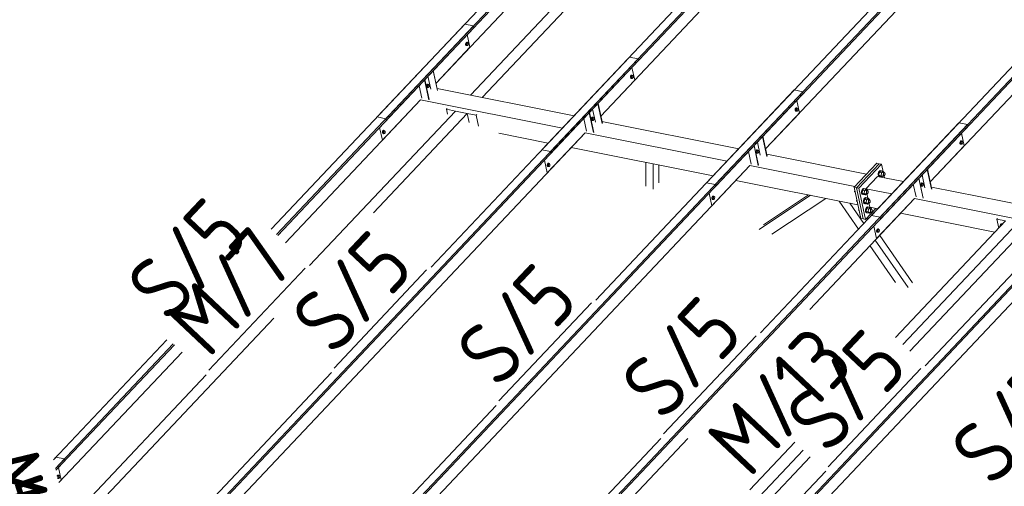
# Model space of a CAD drawing. Header units: millimetres. Extents: x -681 to 506, y -45 to 794.
# Tile 183 of 256: x -375 to -297, y 638 to 675. Entities that reach past the tile are written whole.
import ezdxf

# ---------------------------------------------------------------- set-up
doc = ezdxf.new("R2010")
doc.units = ezdxf.units.MM
doc.header["$LTSCALE"] = 0.6
doc.linetypes.add('XKITLINE00', pattern=[0])
for name, color, linetype, lineweight in [('Bolt', 7, 'Continuous', 0), ('Part', 2, 'Continuous', 0), ('PartMark', 3, 'Continuous', 0)]:
    doc.layers.add(name, color=color, linetype=linetype, lineweight=lineweight)
doc.styles.add('ISOCPEUR', font='ISOCPEUR.TTF')

msp = doc.modelspace()

# ---------------------------------------------------------------- linework, layer by layer
at = {"layer": 'Bolt', "color": 3, "linetype": 'XKITLINE00', "lineweight": 0}
for p, q in [((-339.807, 672.903), (-339.823, 672.836)), ((-339.823, 672.836), (-339.821, 672.772)), ((-339.821, 672.772), (-339.799, 672.727)), ((-339.775, 672.954), (-339.807, 672.903)), ((-339.8, 672.831), (-339.783, 672.898)), ((-339.797, 672.767), (-339.8, 672.831)), ((-339.799, 672.727), (-339.765, 672.714)), ((-339.776, 672.722), (-339.797, 672.767)), ((-339.776, 672.89), (-339.788, 672.777)), ((-339.788, 672.777), (-339.74, 672.727)), ((-339.788, 672.777), (-339.718, 672.763)), ((-339.783, 672.898), (-339.752, 672.949)), ((-339.716, 672.954), (-339.776, 672.89)), ((-339.776, 672.89), (-339.706, 672.876)), ((-339.742, 672.709), (-339.776, 672.722)), ((-339.737, 672.976), (-339.775, 672.954)), ((-339.765, 672.714), (-339.742, 672.709)), ((-339.752, 672.949), (-339.714, 672.971)), ((-339.719, 672.722), (-339.742, 672.709)), ((-339.74, 672.727), (-339.671, 672.713)), ((-339.737, 672.976), (-339.714, 672.971)), ((-339.718, 672.763), (-339.706, 672.876)), ((-339.671, 672.713), (-339.718, 672.763)), ((-339.716, 672.954), (-339.646, 672.94)), ((-339.714, 672.971), (-339.68, 672.958)), ((-339.706, 672.876), (-339.646, 672.94)), ((-339.68, 672.958), (-339.674, 672.945)), ((-339.611, 672.776), (-339.671, 672.713)), ((-339.646, 672.94), (-339.599, 672.89)), ((-339.599, 672.89), (-339.611, 672.776)), ((-326.798, 670.306), (-326.815, 670.24)), ((-326.815, 670.24), (-326.813, 670.175)), ((-326.767, 670.358), (-326.798, 670.306)), ((-326.792, 670.235), (-326.775, 670.302)), ((-326.789, 670.171), (-326.792, 670.235)), ((-326.768, 670.294), (-326.78, 670.18)), ((-326.775, 670.302), (-326.744, 670.353)), ((-326.708, 670.357), (-326.768, 670.294)), ((-326.768, 670.294), (-326.698, 670.28)), ((-326.729, 670.38), (-326.767, 670.358)), ((-326.744, 670.353), (-326.706, 670.375)), ((-326.729, 670.38), (-326.706, 670.375)), ((-326.71, 670.167), (-326.698, 670.28)), ((-326.708, 670.357), (-326.638, 670.344)), ((-326.706, 670.375), (-326.672, 670.362)), ((-326.698, 670.28), (-326.638, 670.344)), ((-326.672, 670.362), (-326.666, 670.349)), ((-326.638, 670.344), (-326.591, 670.293)), ((-326.591, 670.293), (-326.603, 670.18)), ((-342.906, 669.585), (-342.922, 669.518)), ((-342.922, 669.518), (-342.92, 669.454)), ((-342.92, 669.454), (-342.899, 669.409)), ((-342.874, 669.636), (-342.906, 669.585)), ((-342.899, 669.513), (-342.882, 669.58)), ((-342.897, 669.449), (-342.899, 669.513)), ((-342.899, 669.409), (-342.865, 669.396)), ((-342.875, 669.404), (-342.897, 669.449)), ((-342.875, 669.572), (-342.887, 669.459)), ((-342.887, 669.459), (-342.84, 669.409)), ((-342.887, 669.459), (-342.818, 669.445)), ((-342.882, 669.58), (-342.851, 669.631)), ((-342.815, 669.636), (-342.875, 669.572)), ((-342.875, 669.572), (-342.805, 669.558)), ((-342.837, 669.658), (-342.874, 669.636)), ((-342.851, 669.631), (-342.813, 669.653)), ((-342.84, 669.409), (-342.77, 669.395)), ((-342.837, 669.658), (-342.813, 669.653)), ((-342.818, 669.445), (-342.805, 669.558)), ((-342.77, 669.395), (-342.818, 669.445)), ((-342.815, 669.636), (-342.745, 669.622)), ((-342.813, 669.653), (-342.779, 669.64)), ((-342.805, 669.558), (-342.745, 669.622)), ((-342.779, 669.64), (-342.773, 669.627)), ((-342.71, 669.458), (-342.77, 669.395)), ((-342.745, 669.622), (-342.698, 669.572)), ((-342.698, 669.572), (-342.71, 669.458)), ((-326.813, 670.175), (-326.791, 670.131)), ((-326.791, 670.131), (-326.757, 670.117)), ((-326.768, 670.126), (-326.789, 670.171)), ((-326.78, 670.18), (-326.732, 670.13)), ((-326.78, 670.18), (-326.71, 670.167)), ((-326.734, 670.113), (-326.768, 670.126)), ((-326.757, 670.117), (-326.734, 670.113)), ((-326.711, 670.126), (-326.734, 670.113)), ((-326.732, 670.13), (-326.663, 670.116)), ((-326.663, 670.116), (-326.71, 670.167)), ((-326.603, 670.18), (-326.663, 670.116)), ((-342.841, 669.391), (-342.875, 669.404)), ((-342.865, 669.396), (-342.841, 669.391)), ((-342.818, 669.404), (-342.841, 669.391)), ((-313.79, 667.71), (-313.807, 667.643)), ((-313.807, 667.643), (-313.804, 667.579)), ((-313.804, 667.579), (-313.783, 667.534)), ((-313.759, 667.761), (-313.79, 667.71)), ((-313.784, 667.639), (-313.767, 667.705)), ((-313.781, 667.574), (-313.784, 667.639)), ((-313.783, 667.534), (-313.749, 667.521)), ((-313.76, 667.53), (-313.781, 667.574)), ((-313.76, 667.698), (-313.772, 667.584)), ((-313.772, 667.584), (-313.724, 667.534)), ((-313.772, 667.584), (-313.702, 667.57)), ((-313.767, 667.705), (-313.736, 667.757)), ((-313.7, 667.761), (-313.76, 667.698)), ((-313.76, 667.698), (-313.69, 667.684)), ((-313.726, 667.516), (-313.76, 667.53)), ((-313.721, 667.783), (-313.759, 667.761)), ((-313.749, 667.521), (-313.726, 667.516)), ((-313.736, 667.757), (-313.698, 667.779)), ((-313.703, 667.53), (-313.726, 667.516)), ((-313.724, 667.534), (-313.655, 667.52)), ((-313.721, 667.783), (-313.698, 667.779)), ((-313.702, 667.57), (-313.69, 667.684)), ((-313.655, 667.52), (-313.702, 667.57)), ((-313.7, 667.761), (-313.63, 667.747)), ((-313.698, 667.779), (-313.664, 667.766)), ((-313.69, 667.684), (-313.63, 667.747)), ((-313.664, 667.766), (-313.658, 667.753)), ((-313.595, 667.583), (-313.655, 667.52)), ((-313.63, 667.747), (-313.582, 667.697)), ((-313.582, 667.697), (-313.595, 667.583)), ((-329.898, 666.988), (-329.914, 666.922)), ((-329.914, 666.922), (-329.912, 666.857)), ((-329.912, 666.857), (-329.891, 666.813)), ((-329.866, 667.04), (-329.898, 666.988)), ((-329.891, 666.917), (-329.874, 666.984)), ((-329.888, 666.853), (-329.891, 666.917)), ((-329.891, 666.813), (-329.857, 666.799)), ((-329.867, 666.808), (-329.888, 666.853)), ((-329.867, 666.976), (-329.879, 666.862)), ((-329.879, 666.862), (-329.831, 666.812)), ((-329.879, 666.862), (-329.81, 666.849)), ((-329.874, 666.984), (-329.843, 667.035)), ((-329.807, 667.04), (-329.867, 666.976)), ((-329.867, 666.976), (-329.797, 666.962)), ((-329.833, 666.795), (-329.867, 666.808)), ((-329.828, 667.062), (-329.866, 667.04)), ((-329.857, 666.799), (-329.833, 666.795)), ((-329.843, 667.035), (-329.805, 667.057)), ((-329.81, 666.808), (-329.833, 666.795)), ((-329.831, 666.812), (-329.762, 666.798)), ((-329.828, 667.062), (-329.805, 667.057)), ((-329.81, 666.849), (-329.797, 666.962)), ((-329.762, 666.798), (-329.81, 666.849)), ((-329.807, 667.04), (-329.737, 667.026)), ((-329.805, 667.057), (-329.771, 667.044)), ((-329.797, 666.962), (-329.737, 667.026)), ((-329.771, 667.044), (-329.765, 667.031)), ((-329.702, 666.862), (-329.762, 666.798)), ((-329.737, 667.026), (-329.69, 666.975)), ((-329.69, 666.975), (-329.702, 666.862)), ((-346.378, 665.942), (-346.394, 665.875)), ((-346.394, 665.875), (-346.392, 665.811)), ((-346.392, 665.811), (-346.371, 665.766)), ((-346.346, 665.993), (-346.378, 665.942)), ((-346.371, 665.871), (-346.354, 665.937)), ((-346.368, 665.806), (-346.371, 665.871)), ((-346.371, 665.766), (-346.337, 665.753)), ((-346.347, 665.762), (-346.368, 665.806)), ((-346.347, 665.93), (-346.359, 665.816)), ((-346.359, 665.816), (-346.311, 665.766)), ((-346.359, 665.816), (-346.29, 665.802)), ((-346.354, 665.937), (-346.323, 665.989)), ((-346.287, 665.993), (-346.347, 665.93)), ((-346.347, 665.93), (-346.277, 665.916)), ((-346.313, 665.748), (-346.347, 665.762)), ((-346.308, 666.015), (-346.346, 665.993)), ((-346.337, 665.753), (-346.313, 665.748)), ((-346.323, 665.989), (-346.285, 666.011)), ((-346.29, 665.762), (-346.313, 665.748)), ((-346.311, 665.766), (-346.242, 665.752)), ((-346.308, 666.015), (-346.285, 666.011)), ((-346.29, 665.802), (-346.277, 665.916)), ((-346.242, 665.752), (-346.29, 665.802)), ((-346.287, 665.993), (-346.217, 665.979)), ((-346.285, 666.011), (-346.251, 665.998)), ((-346.277, 665.916), (-346.217, 665.979)), ((-346.251, 665.998), (-346.245, 665.985)), ((-346.182, 665.816), (-346.242, 665.752)), ((-346.217, 665.979), (-346.17, 665.929)), ((-346.17, 665.929), (-346.182, 665.816)), ((-300.782, 665.114), (-300.799, 665.047)), ((-300.799, 665.047), (-300.796, 664.983)), ((-300.796, 664.983), (-300.775, 664.938)), ((-300.751, 665.165), (-300.782, 665.114)), ((-300.776, 665.042), (-300.759, 665.109)), ((-300.773, 664.978), (-300.776, 665.042)), ((-300.775, 664.938), (-300.741, 664.925)), ((-300.752, 664.933), (-300.773, 664.978)), ((-300.752, 665.101), (-300.764, 664.988)), ((-300.764, 664.988), (-300.716, 664.938)), ((-300.764, 664.988), (-300.694, 664.974)), ((-300.759, 665.109), (-300.728, 665.16)), ((-300.692, 665.165), (-300.752, 665.101)), ((-300.752, 665.101), (-300.682, 665.087)), ((-300.718, 664.92), (-300.752, 664.933)), ((-300.713, 665.187), (-300.751, 665.165)), ((-300.741, 664.925), (-300.718, 664.92)), ((-300.728, 665.16), (-300.69, 665.182)), ((-300.695, 664.933), (-300.718, 664.92)), ((-300.716, 664.938), (-300.646, 664.924)), ((-300.713, 665.187), (-300.69, 665.182)), ((-300.694, 664.974), (-300.682, 665.087)), ((-300.646, 664.924), (-300.694, 664.974)), ((-300.692, 665.165), (-300.622, 665.151)), ((-300.69, 665.182), (-300.656, 665.169)), ((-300.682, 665.087), (-300.622, 665.151)), ((-300.656, 665.169), (-300.65, 665.156)), ((-300.587, 664.987), (-300.646, 664.924)), ((-300.622, 665.151), (-300.574, 665.101)), ((-300.574, 665.101), (-300.587, 664.987)), ((-316.89, 664.392), (-316.906, 664.325)), ((-316.906, 664.325), (-316.904, 664.261)), ((-316.904, 664.261), (-316.883, 664.216)), ((-316.858, 664.443), (-316.89, 664.392)), ((-316.883, 664.321), (-316.866, 664.387)), ((-316.88, 664.256), (-316.883, 664.321)), ((-316.883, 664.216), (-316.849, 664.203)), ((-316.859, 664.212), (-316.88, 664.256)), ((-316.859, 664.38), (-316.871, 664.266)), ((-316.871, 664.266), (-316.823, 664.216)), ((-316.871, 664.266), (-316.801, 664.252)), ((-316.866, 664.387), (-316.835, 664.439)), ((-316.799, 664.443), (-316.859, 664.38)), ((-316.859, 664.38), (-316.789, 664.366)), ((-316.825, 664.198), (-316.859, 664.212)), ((-316.82, 664.465), (-316.858, 664.443)), ((-316.849, 664.203), (-316.825, 664.198)), ((-316.835, 664.439), (-316.797, 664.461)), ((-316.802, 664.212), (-316.825, 664.198)), ((-316.823, 664.216), (-316.754, 664.202)), ((-316.82, 664.465), (-316.797, 664.461)), ((-316.801, 664.252), (-316.789, 664.366)), ((-316.754, 664.202), (-316.801, 664.252)), ((-316.799, 664.443), (-316.729, 664.429)), ((-316.797, 664.461), (-316.763, 664.448)), ((-316.789, 664.366), (-316.729, 664.429)), ((-316.763, 664.448), (-316.757, 664.435)), ((-316.694, 664.266), (-316.754, 664.202)), ((-316.729, 664.429), (-316.682, 664.379)), ((-316.682, 664.379), (-316.694, 664.266)), ((-333.37, 663.346), (-333.386, 663.279)), ((-333.386, 663.279), (-333.384, 663.215)), ((-333.384, 663.215), (-333.363, 663.17)), ((-333.338, 663.397), (-333.37, 663.346)), ((-333.363, 663.274), (-333.346, 663.341)), ((-333.36, 663.21), (-333.363, 663.274)), ((-333.339, 663.165), (-333.36, 663.21)), ((-333.339, 663.333), (-333.351, 663.22)), ((-333.351, 663.22), (-333.303, 663.17)), ((-333.351, 663.22), (-333.281, 663.206)), ((-333.346, 663.341), (-333.315, 663.392)), ((-333.279, 663.397), (-333.339, 663.333)), ((-333.339, 663.333), (-333.269, 663.319)), ((-333.3, 663.419), (-333.338, 663.397)), ((-333.315, 663.392), (-333.277, 663.414)), ((-333.3, 663.419), (-333.277, 663.414)), ((-333.281, 663.206), (-333.269, 663.319)), ((-333.234, 663.156), (-333.281, 663.206)), ((-333.279, 663.397), (-333.209, 663.383)), ((-333.277, 663.414), (-333.243, 663.401)), ((-333.269, 663.319), (-333.209, 663.383)), ((-333.243, 663.401), (-333.237, 663.388)), ((-333.174, 663.219), (-333.234, 663.156)), ((-333.209, 663.383), (-333.162, 663.333)), ((-333.162, 663.333), (-333.174, 663.219)), ((-333.363, 663.17), (-333.329, 663.157)), ((-333.305, 663.152), (-333.339, 663.165)), ((-333.329, 663.157), (-333.305, 663.152)), ((-333.282, 663.165), (-333.305, 663.152)), ((-333.303, 663.17), (-333.234, 663.156)), ((-307.212, 662.7), (-307.242, 662.578)), ((-307.242, 662.578), (-307.237, 662.46)), ((-307.237, 662.46), (-307.199, 662.378)), ((-307.154, 662.794), (-307.212, 662.7)), ((-307.205, 662.57), (-307.175, 662.693)), ((-307.2, 662.452), (-307.205, 662.57)), ((-307.162, 662.37), (-307.2, 662.452)), ((-307.169, 662.687), (-307.193, 662.46)), ((-307.017, 662.424), (-307.193, 662.46)), ((-307.193, 662.46), (-307.098, 662.359)), ((-307.175, 662.693), (-307.117, 662.787)), ((-307.049, 662.814), (-307.169, 662.687)), ((-306.992, 662.652), (-307.169, 662.687)), ((-307.085, 662.834), (-307.154, 662.794)), ((-307.117, 662.787), (-307.048, 662.827)), ((-307.085, 662.834), (-307.048, 662.827)), ((-307.049, 662.814), (-306.873, 662.778)), ((-307.048, 662.827), (-306.985, 662.803)), ((-307.017, 662.424), (-306.992, 662.652)), ((-307.017, 662.424), (-306.921, 662.324)), ((-306.873, 662.778), (-306.992, 662.652)), ((-306.985, 662.803), (-306.984, 662.801)), ((-306.911, 662.42), (-306.79, 662.396)), ((-306.883, 662.682), (-306.762, 662.658)), ((-306.777, 662.678), (-306.873, 662.778)), ((-306.848, 662.518), (-306.831, 662.585)), ((-306.845, 662.454), (-306.848, 662.518)), ((-306.824, 662.409), (-306.845, 662.454)), ((-306.831, 662.585), (-306.8, 662.636)), ((-306.8, 662.636), (-306.762, 662.658)), ((-306.752, 662.418), (-306.79, 662.396)), ((-306.779, 662.662), (-306.777, 662.678)), ((-306.762, 662.658), (-306.728, 662.645)), ((-306.721, 662.469), (-306.752, 662.418)), ((-306.728, 662.645), (-306.707, 662.6)), ((-306.704, 662.536), (-306.721, 662.469)), ((-306.707, 662.6), (-306.704, 662.536)), ((-307.199, 662.378), (-307.136, 662.353)), ((-307.099, 662.346), (-307.162, 662.37)), ((-307.136, 662.353), (-307.099, 662.346)), ((-307.082, 662.356), (-307.099, 662.346)), ((-307.098, 662.359), (-306.921, 662.324)), ((-306.921, 662.324), (-306.843, 662.407)), ((-306.79, 662.396), (-306.824, 662.409)), ((-303.882, 661.796), (-303.898, 661.729)), ((-303.898, 661.729), (-303.896, 661.665)), ((-303.896, 661.665), (-303.874, 661.62)), ((-303.85, 661.847), (-303.882, 661.796)), ((-303.875, 661.724), (-303.858, 661.791)), ((-303.872, 661.66), (-303.875, 661.724)), ((-303.851, 661.615), (-303.872, 661.66)), ((-303.851, 661.783), (-303.863, 661.67)), ((-303.863, 661.67), (-303.815, 661.62)), ((-303.863, 661.67), (-303.793, 661.656)), ((-303.858, 661.791), (-303.827, 661.842)), ((-303.791, 661.847), (-303.851, 661.783)), ((-303.851, 661.783), (-303.781, 661.769)), ((-303.812, 661.869), (-303.85, 661.847)), ((-303.827, 661.842), (-303.789, 661.864)), ((-303.812, 661.869), (-303.789, 661.864)), ((-303.793, 661.656), (-303.781, 661.769)), ((-303.746, 661.606), (-303.793, 661.656)), ((-303.791, 661.847), (-303.721, 661.833)), ((-303.789, 661.864), (-303.755, 661.851)), ((-303.781, 661.769), (-303.721, 661.833)), ((-303.755, 661.851), (-303.749, 661.838)), ((-303.686, 661.669), (-303.746, 661.606)), ((-303.721, 661.833), (-303.674, 661.783)), ((-303.674, 661.783), (-303.686, 661.669)), ((-309.104, 661.172), (-309.094, 661.273)), ((-309.07, 661.165), (-309.104, 661.172)), ((-309.104, 661.172), (-309.062, 661.128)), ((-308.537, 661.296), (-308.568, 661.173)), ((-308.568, 661.173), (-308.563, 661.055)), ((-308.563, 661.055), (-308.525, 660.973)), ((-308.48, 661.39), (-308.537, 661.296)), ((-308.531, 661.166), (-308.5, 661.288)), ((-308.526, 661.048), (-308.531, 661.166)), ((-308.487, 660.966), (-308.526, 661.048)), ((-308.525, 660.973), (-308.462, 660.949)), ((-308.495, 661.282), (-308.519, 661.055)), ((-308.343, 661.02), (-308.519, 661.055)), ((-308.519, 661.055), (-308.424, 660.955)), ((-308.5, 661.288), (-308.443, 661.382)), ((-308.375, 661.409), (-308.495, 661.282)), ((-308.318, 661.247), (-308.495, 661.282)), ((-308.425, 660.942), (-308.487, 660.966)), ((-308.411, 661.43), (-308.48, 661.39)), ((-308.462, 660.949), (-308.425, 660.942)), ((-308.443, 661.382), (-308.373, 661.423)), ((-308.408, 660.952), (-308.425, 660.942)), ((-308.424, 660.955), (-308.247, 660.92)), ((-308.411, 661.43), (-308.373, 661.423)), ((-308.375, 661.409), (-308.198, 661.374)), ((-308.373, 661.423), (-308.311, 661.399)), ((-308.343, 661.02), (-308.318, 661.247)), ((-308.343, 661.02), (-308.247, 660.92)), ((-308.198, 661.374), (-308.318, 661.247)), ((-308.311, 661.399), (-308.31, 661.396)), ((-308.247, 660.92), (-308.169, 661.002)), ((-308.237, 661.016), (-308.116, 660.992)), ((-308.209, 661.278), (-308.088, 661.254)), ((-308.103, 661.274), (-308.198, 661.374)), ((-308.174, 661.114), (-308.157, 661.181)), ((-308.171, 661.05), (-308.174, 661.114)), ((-308.15, 661.005), (-308.171, 661.05)), ((-308.157, 661.181), (-308.126, 661.232)), ((-308.116, 660.992), (-308.15, 661.005)), ((-308.126, 661.232), (-308.088, 661.254)), ((-308.078, 661.014), (-308.116, 660.992)), ((-308.105, 661.257), (-308.103, 661.274)), ((-308.088, 661.254), (-308.054, 661.241)), ((-308.047, 661.065), (-308.078, 661.014)), ((-308.054, 661.241), (-308.033, 661.196)), ((-308.03, 661.132), (-308.047, 661.065)), ((-308.033, 661.196), (-308.03, 661.132)), ((-303.874, 661.62), (-303.84, 661.607)), ((-303.817, 661.602), (-303.851, 661.615)), ((-303.84, 661.607), (-303.817, 661.602)), ((-303.794, 661.615), (-303.817, 661.602)), ((-303.815, 661.62), (-303.746, 661.606)), ((-320.362, 660.749), (-320.378, 660.683)), ((-320.378, 660.683), (-320.376, 660.618)), ((-320.376, 660.618), (-320.354, 660.573)), ((-320.33, 660.801), (-320.362, 660.749)), ((-320.355, 660.678), (-320.338, 660.745)), ((-320.352, 660.614), (-320.355, 660.678)), ((-320.354, 660.573), (-320.32, 660.56)), ((-320.331, 660.569), (-320.352, 660.614)), ((-320.331, 660.737), (-320.343, 660.623)), ((-320.343, 660.623), (-320.295, 660.573)), ((-320.343, 660.623), (-320.273, 660.61)), ((-320.338, 660.745), (-320.307, 660.796)), ((-320.271, 660.8), (-320.331, 660.737)), ((-320.331, 660.737), (-320.261, 660.723)), ((-320.297, 660.556), (-320.331, 660.569)), ((-320.292, 660.823), (-320.33, 660.801)), ((-320.32, 660.56), (-320.297, 660.556)), ((-320.307, 660.796), (-320.269, 660.818)), ((-320.274, 660.569), (-320.297, 660.556)), ((-320.295, 660.573), (-320.226, 660.559)), ((-320.292, 660.823), (-320.269, 660.818)), ((-320.273, 660.61), (-320.261, 660.723)), ((-320.226, 660.559), (-320.273, 660.61)), ((-320.271, 660.8), (-320.201, 660.787)), ((-320.269, 660.818), (-320.235, 660.805)), ((-320.261, 660.723), (-320.201, 660.787)), ((-320.235, 660.805), (-320.229, 660.792)), ((-320.166, 660.623), (-320.226, 660.559)), ((-320.201, 660.787), (-320.154, 660.736)), ((-320.154, 660.736), (-320.166, 660.623)), ((-308.946, 660.444), (-308.936, 660.545)), ((-308.912, 660.438), (-308.946, 660.444)), ((-308.946, 660.444), (-308.904, 660.4)), ((-308.379, 660.568), (-308.41, 660.446)), ((-308.41, 660.446), (-308.405, 660.328)), ((-308.405, 660.328), (-308.367, 660.245)), ((-308.322, 660.662), (-308.379, 660.568)), ((-308.373, 660.438), (-308.342, 660.561)), ((-308.368, 660.32), (-308.373, 660.438)), ((-308.329, 660.238), (-308.368, 660.32)), ((-308.367, 660.245), (-308.304, 660.221)), ((-308.337, 660.555), (-308.361, 660.328)), ((-308.185, 660.292), (-308.361, 660.328)), ((-308.361, 660.328), (-308.266, 660.227)), ((-308.342, 660.561), (-308.285, 660.655)), ((-308.217, 660.682), (-308.337, 660.555)), ((-308.16, 660.519), (-308.337, 660.555)), ((-308.267, 660.214), (-308.329, 660.238)), ((-308.253, 660.702), (-308.322, 660.662)), ((-308.304, 660.221), (-308.267, 660.214)), ((-308.285, 660.655), (-308.215, 660.695)), ((-308.25, 660.224), (-308.267, 660.214)), ((-308.266, 660.227), (-308.089, 660.192)), ((-308.253, 660.702), (-308.215, 660.695)), ((-308.217, 660.682), (-308.04, 660.646)), ((-308.215, 660.695), (-308.153, 660.671)), ((-308.185, 660.292), (-308.16, 660.519)), ((-308.185, 660.292), (-308.089, 660.192)), ((-308.04, 660.646), (-308.16, 660.519)), ((-308.153, 660.671), (-308.152, 660.669)), ((-308.089, 660.192), (-308.011, 660.275)), ((-308.079, 660.288), (-307.958, 660.264)), ((-308.051, 660.55), (-307.93, 660.526)), ((-307.945, 660.546), (-308.04, 660.646)), ((-308.016, 660.386), (-307.999, 660.453)), ((-308.013, 660.322), (-308.016, 660.386)), ((-307.992, 660.277), (-308.013, 660.322)), ((-307.999, 660.453), (-307.968, 660.504)), ((-307.958, 660.264), (-307.992, 660.277)), ((-307.968, 660.504), (-307.93, 660.526)), ((-307.92, 660.286), (-307.958, 660.264)), ((-307.947, 660.53), (-307.945, 660.546)), ((-307.93, 660.526), (-307.896, 660.513)), ((-307.889, 660.337), (-307.92, 660.286)), ((-307.896, 660.513), (-307.875, 660.468)), ((-307.872, 660.404), (-307.889, 660.337)), ((-307.875, 660.468), (-307.872, 660.404)), ((-308.788, 659.717), (-308.778, 659.817)), ((-308.754, 659.71), (-308.788, 659.717)), ((-308.788, 659.717), (-308.746, 659.672)), ((-308.221, 659.84), (-308.252, 659.718)), ((-308.252, 659.718), (-308.247, 659.6)), ((-308.247, 659.6), (-308.209, 659.518)), ((-308.164, 659.934), (-308.221, 659.84)), ((-308.215, 659.711), (-308.184, 659.833)), ((-308.21, 659.592), (-308.215, 659.711)), ((-308.171, 659.51), (-308.21, 659.592)), ((-308.209, 659.518), (-308.146, 659.494)), ((-308.179, 659.827), (-308.203, 659.6)), ((-308.027, 659.565), (-308.203, 659.6)), ((-308.203, 659.6), (-308.108, 659.5)), ((-308.184, 659.833), (-308.127, 659.927)), ((-308.059, 659.954), (-308.179, 659.827)), ((-308.002, 659.792), (-308.179, 659.827)), ((-308.109, 659.486), (-308.171, 659.51)), ((-308.095, 659.975), (-308.164, 659.934)), ((-308.146, 659.494), (-308.109, 659.486)), ((-308.127, 659.927), (-308.057, 659.967)), ((-308.092, 659.496), (-308.109, 659.486)), ((-308.108, 659.5), (-307.931, 659.464)), ((-308.095, 659.975), (-308.057, 659.967)), ((-308.059, 659.954), (-307.882, 659.919)), ((-308.057, 659.967), (-307.995, 659.943)), ((-308.027, 659.565), (-308.002, 659.792)), ((-308.027, 659.565), (-307.931, 659.464)), ((-307.882, 659.919), (-308.002, 659.792)), ((-307.995, 659.943), (-307.994, 659.941)), ((-307.931, 659.464), (-307.853, 659.547)), ((-307.921, 659.56), (-307.8, 659.536)), ((-307.893, 659.823), (-307.772, 659.799)), ((-307.787, 659.818), (-307.882, 659.919)), ((-307.858, 659.659), (-307.841, 659.725)), ((-307.855, 659.594), (-307.858, 659.659)), ((-307.834, 659.549), (-307.855, 659.594)), ((-307.841, 659.725), (-307.81, 659.777)), ((-307.8, 659.536), (-307.834, 659.549)), ((-307.81, 659.777), (-307.772, 659.799)), ((-307.762, 659.558), (-307.8, 659.536)), ((-307.789, 659.802), (-307.787, 659.818)), ((-307.772, 659.799), (-307.738, 659.785)), ((-307.731, 659.61), (-307.762, 659.558)), ((-307.738, 659.785), (-307.717, 659.741)), ((-307.714, 659.676), (-307.731, 659.61)), ((-307.717, 659.741), (-307.714, 659.676)), ((-297.625, 658.509), (-297.533, 658.607)), ((-297.592, 658.545), (-297.59, 658.568)), ((-297.59, 658.568), (-297.541, 658.617)), ((-297.59, 658.568), (-297.573, 658.586)), ((-297.523, 658.635), (-297.573, 658.586)), ((-297.541, 658.617), (-297.46, 658.622)), ((-297.533, 658.607), (-297.445, 658.589)), ((-297.442, 658.641), (-297.523, 658.635)), ((-297.46, 658.622), (-297.427, 658.608)), ((-297.409, 658.626), (-297.442, 658.641)), ((-307.353, 658.153), (-307.37, 658.086)), ((-307.37, 658.086), (-307.368, 658.022)), ((-307.368, 658.022), (-307.346, 657.977)), ((-307.322, 658.204), (-307.353, 658.153)), ((-307.347, 658.082), (-307.33, 658.148)), ((-307.344, 658.017), (-307.347, 658.082)), ((-307.346, 657.977), (-307.312, 657.964)), ((-307.323, 657.972), (-307.344, 658.017)), ((-307.323, 658.141), (-307.335, 658.027)), ((-307.335, 658.027), (-307.287, 657.977)), ((-307.335, 658.027), (-307.265, 658.013)), ((-307.33, 658.148), (-307.299, 658.2)), ((-307.263, 658.204), (-307.323, 658.141)), ((-307.323, 658.141), (-307.253, 658.127)), ((-307.289, 657.959), (-307.323, 657.972)), ((-307.284, 658.226), (-307.322, 658.204)), ((-307.312, 657.964), (-307.289, 657.959)), ((-307.299, 658.2), (-307.261, 658.222)), ((-307.266, 657.973), (-307.289, 657.959)), ((-307.287, 657.977), (-307.218, 657.963)), ((-307.284, 658.226), (-307.261, 658.222)), ((-307.265, 658.013), (-307.253, 658.127)), ((-307.218, 657.963), (-307.265, 658.013)), ((-307.263, 658.204), (-307.193, 658.19)), ((-307.261, 658.222), (-307.227, 658.209)), ((-307.253, 658.127), (-307.193, 658.19)), ((-307.227, 658.209), (-307.221, 658.196)), ((-307.158, 658.026), (-307.218, 657.963)), ((-307.193, 658.19), (-307.146, 658.14)), ((-307.146, 658.14), (-307.158, 658.026)), ((-297.625, 658.509), (-297.676, 658.389)), ((-297.658, 658.363), (-297.676, 658.389)), ((-297.537, 658.491), (-297.625, 658.509)), ((-372.074, 638.729), (-372.086, 638.71)), ((-372.054, 638.761), (-372.074, 638.729)), ((-372.065, 638.694), (-372.063, 638.705)), ((-372.063, 638.705), (-372.031, 638.757)), ((-372.055, 638.698), (-372.059, 638.665)), ((-371.995, 638.761), (-372.055, 638.698)), ((-372.055, 638.698), (-371.985, 638.684)), ((-372.017, 638.783), (-372.054, 638.761)), ((-372.045, 638.521), (-372.021, 638.516)), ((-372.038, 638.578), (-371.998, 638.57)), ((-372.031, 638.757), (-371.993, 638.779)), ((-372.03, 638.544), (-372.02, 638.534)), ((-372.021, 638.516), (-372.023, 638.517)), ((-371.999, 638.53), (-372.021, 638.516)), ((-372.02, 638.534), (-371.95, 638.52)), ((-372.017, 638.783), (-371.993, 638.779)), ((-371.998, 638.57), (-371.985, 638.684)), ((-371.95, 638.52), (-371.998, 638.57)), ((-371.995, 638.761), (-371.926, 638.747)), ((-371.993, 638.779), (-371.959, 638.766)), ((-371.985, 638.684), (-371.926, 638.747)), ((-371.959, 638.766), (-371.953, 638.753)), ((-371.89, 638.583), (-371.95, 638.52)), ((-371.926, 638.747), (-371.878, 638.697)), ((-371.878, 638.697), (-371.89, 638.583))]:
    msp.add_line(p, q, dxfattribs=at)
at = {"layer": 'Part', "color": 2, "linetype": 'XKITLINE00', "lineweight": 0}
for p, q in [((-333.115, 664.336), (-293.918, 705.855)), ((-333.085, 664.199), (-293.889, 705.719)), ((-320.107, 661.739), (-280.91, 703.259)), ((-320.077, 661.603), (-280.881, 703.123)), ((-307.099, 659.143), (-267.902, 700.663)), ((-307.069, 659.006), (-267.873, 700.526)), ((-329.151, 667.139), (-298.112, 700.018)), ((-316.143, 664.543), (-285.104, 697.421)), ((-338.519, 668.609), (-322.694, 685.372)), ((-346.81, 667.069), (-331.143, 683.665)), ((-346.123, 666.932), (-330.626, 683.347)), ((-346.093, 666.795), (-330.542, 683.268)), ((-342.159, 669.735), (-329.929, 682.69)), ((-339.448, 668.794), (-328.027, 680.893)), ((-333.802, 664.473), (-318.135, 681.069)), ((-320.794, 661.876), (-305.127, 678.472)), ((-307.786, 659.28), (-292.119, 675.876)), ((-303.135, 661.946), (-289.998, 675.862)), ((-355.18, 658.203), (-339.893, 674.396)), ((-354.748, 657.795), (-339.206, 674.259)), ((-354.664, 657.716), (-339.176, 674.122)), ((-339.206, 674.259), (-339.893, 674.396)), ((-339.176, 674.122), (-339.206, 674.259)), ((-339.48, 672.573), (-339.696, 673.571)), ((-342.159, 669.735), (-339.48, 672.573)), ((-342.552, 655.204), (-326.885, 671.8)), ((-326.198, 671.663), (-326.885, 671.8)), ((-365.394, 630.143), (-326.198, 671.663)), ((-365.364, 630.006), (-326.168, 671.526)), ((-326.472, 669.977), (-326.688, 670.975)), ((-326.168, 671.526), (-326.198, 671.663)), ((-342.582, 669.253), (-342.805, 670.279)), ((-342.052, 669.147), (-342.393, 670.715)), ((-342.035, 669.166), (-342.375, 670.733)), ((-343.284, 668.544), (-343.501, 669.541)), ((-342.727, 668.433), (-343.067, 670.001)), ((-342.709, 668.451), (-343.05, 670.019)), ((-329.151, 667.139), (-326.472, 669.977)), ((-352.386, 627.546), (-313.19, 669.066)), ((-352.356, 627.41), (-313.16, 668.93)), ((-342.068, 669.317), (-331.264, 667.161)), ((-329.544, 652.608), (-313.877, 669.203)), ((-313.19, 669.066), (-313.877, 669.203)), ((-313.16, 668.93), (-313.19, 669.066)), ((-354.052, 657.138), (-343.399, 668.421)), ((-346.397, 665.246), (-343.399, 668.421)), ((-343.399, 668.422), (-332.187, 666.184)), ((-329.044, 666.551), (-329.385, 668.119)), ((-329.027, 666.569), (-329.367, 668.137)), ((-313.464, 667.381), (-313.68, 668.379)), ((-352.149, 655.341), (-340.635, 667.537)), ((-347.111, 659.508), (-339.706, 667.352)), ((-341.327, 667.674), (-341.27, 667.735)), ((-341.327, 667.674), (-340.636, 667.537)), ((-341.243, 667.288), (-341.327, 667.674)), ((-339.706, 667.352), (-340.635, 667.537)), ((-339.548, 666.627), (-339.706, 667.352)), ((-339.706, 667.351), (-339.004, 667.211)), ((-339.004, 667.211), (-338.947, 667.271)), ((-338.815, 666.341), (-339.004, 667.211)), ((-329.719, 665.836), (-330.059, 667.404)), ((-329.701, 665.855), (-330.042, 667.423)), ((-329.574, 666.657), (-329.797, 667.682)), ((-316.143, 664.543), (-313.464, 667.381)), ((-346.123, 666.932), (-346.81, 667.069)), ((-346.123, 666.932), (-346.093, 666.795)), ((-339.378, 624.95), (-300.182, 666.47)), ((-339.348, 624.814), (-300.152, 666.333)), ((-330.276, 665.948), (-330.493, 666.945)), ((-329.06, 666.721), (-318.256, 664.565)), ((-316.536, 650.011), (-300.869, 666.607)), ((-300.182, 666.47), (-300.869, 666.607)), ((-300.152, 666.333), (-300.182, 666.47)), ((-361.43, 632.946), (-330.391, 665.825)), ((-346.613, 666.244), (-346.397, 665.246)), ((-337.196, 665.792), (-333.293, 665.013)), ((-333.389, 662.65), (-330.391, 665.825)), ((-330.391, 665.826), (-319.179, 663.588)), ((-316.036, 663.955), (-316.377, 665.522)), ((-316.019, 663.973), (-316.359, 665.541)), ((-300.456, 664.784), (-300.672, 665.782)), ((-316.711, 663.24), (-317.051, 664.808)), ((-316.693, 663.258), (-317.034, 664.826)), ((-316.566, 664.06), (-316.789, 665.086)), ((-303.135, 661.946), (-300.456, 664.784)), ((-333.115, 664.336), (-333.802, 664.473)), ((-333.115, 664.336), (-333.085, 664.199)), ((-331.497, 664.654), (-320.285, 662.416)), ((-317.268, 663.351), (-317.485, 664.349)), ((-316.052, 664.125), (-308.173, 662.552)), ((-303.528, 647.415), (-287.861, 664.011)), ((-348.422, 630.35), (-317.383, 663.229)), ((-333.605, 663.648), (-333.389, 662.65)), ((-326.37, 622.354), (-287.174, 663.873)), ((-326.34, 622.217), (-287.144, 663.737)), ((-325.59, 661.599), (-325.59, 663.475)), ((-325.02, 661.377), (-325.02, 663.361)), ((-324.559, 661.865), (-324.559, 663.269)), ((-320.381, 660.054), (-317.383, 663.229)), ((-317.383, 663.229), (-309.095, 661.575)), ((-307.36, 663.413), (-309.147, 661.52)), ((-307.175, 663.375), (-308.961, 661.483)), ((-308.961, 661.483), (-307.174, 663.375)), ((-308.776, 661.446), (-306.989, 663.338)), ((-307.174, 663.375), (-307.36, 663.413)), ((-306.989, 663.338), (-307.175, 663.375)), ((-306.757, 662.269), (-306.989, 663.338)), ((-303.558, 661.464), (-303.781, 662.49)), ((-303.028, 661.358), (-303.369, 662.926)), ((-303.011, 661.376), (-303.351, 662.944)), ((-320.107, 661.739), (-320.794, 661.876)), ((-320.107, 661.739), (-320.077, 661.603)), ((-318.489, 662.058), (-308.846, 660.133)), ((-307.312, 662.38), (-308.235, 661.403)), ((-307.312, 662.38), (-305.248, 661.968)), ((-304.26, 660.755), (-304.477, 661.752)), ((-303.703, 660.644), (-304.043, 662.212)), ((-303.685, 660.662), (-304.026, 662.23)), ((-320.597, 661.052), (-320.381, 660.054)), ((-316.64, 658.191), (-312.595, 660.881)), ((-316.294, 658.558), (-312.752, 660.913)), ((-309.147, 661.52), (-308.961, 661.483)), ((-308.612, 659.056), (-309.147, 661.52)), ((-308.961, 661.483), (-308.776, 661.446)), ((-308.426, 659.019), (-308.961, 661.483)), ((-308.961, 661.483), (-308.426, 659.019)), ((-308.776, 661.446), (-308.241, 658.982)), ((-308.235, 661.403), (-306.171, 660.991)), ((-308.235, 661.403), (-307.919, 659.948)), ((-303.044, 661.528), (-292.24, 659.372)), ((-315.643, 657.802), (-311.378, 660.638)), ((-312.645, 651.872), (-304.375, 660.632)), ((-308.797, 658.209), (-310.334, 660.43)), ((-308.377, 658.654), (-309.489, 660.261)), ((-307.373, 657.457), (-304.375, 660.632)), ((-304.375, 660.633), (-293.163, 658.395)), ((-308.241, 658.982), (-307.422, 659.849)), ((-307.919, 659.948), (-307.277, 659.82)), ((-305.481, 659.461), (-298.026, 657.973)), ((-308.426, 659.019), (-308.612, 659.056)), ((-308.426, 659.019), (-308.241, 658.982)), ((-308.031, 659.02), (-308.104, 659.126)), ((-307.099, 659.143), (-307.786, 659.28)), ((-307.099, 659.143), (-307.069, 659.006)), ((-297.185, 658.864), (-305.889, 649.644)), ((-296.255, 658.679), (-305.305, 649.093)), ((-297.819, 659.062), (-297.876, 659.001)), ((-297.876, 659.001), (-297.185, 658.864)), ((-297.876, 659.001), (-297.723, 658.295)), ((-322.406, 625.157), (-291.367, 658.036)), ((-307.589, 658.455), (-307.373, 657.457)), ((-304.747, 648.565), (-296.058, 657.769)), ((-304.884, 653.606), (-307.474, 657.349)), ((-304.538, 653.972), (-307.128, 657.716)), ((-305.881, 653.995), (-307.894, 656.905)), ((-370.741, 634.477), (-354.973, 651.18)), ((-372.376, 639.988), (-363.422, 649.472)), ((-372.21, 639.298), (-362.905, 649.154)), ((-372.178, 639.164), (-362.821, 649.075)), ((-371.943, 638.185), (-362.209, 648.497)), ((-366.081, 630.28), (-350.414, 646.876)), ((-371.041, 635.329), (-360.306, 646.701)), ((-353.073, 627.684), (-337.406, 644.279)), ((-340.065, 625.087), (-324.398, 641.683)), ((-335.414, 627.754), (-322.277, 641.669)), ((-313.167, 640.764), (-327.348, 625.744)), ((-372.376, 639.988), (-372.173, 640.203)), ((-372.21, 639.298), (-371.485, 640.066)), ((-372.178, 639.164), (-371.455, 639.93)), ((-371.485, 640.066), (-372.173, 640.203)), ((-371.455, 639.93), (-371.485, 640.066)), ((-326.459, 625.566), (-312.609, 640.237)), ((-371.759, 638.38), (-371.976, 639.379)), ((-371.943, 638.185), (-371.759, 638.38)), ((-327.057, 622.491), (-311.39, 639.087))]:
    msp.add_line(p, q, dxfattribs=at)
at = {"layer": 'PartMark', "color": 1, "linetype": 'XKITLINE00', "lineweight": 0}
for p, q in [((-360.104, 647.06), (-352.496, 655.119)), ((-350.213, 647.235), (-342.9, 654.982)), ((-337.205, 644.639), (-329.891, 652.385)), ((-324.196, 642.043), (-316.883, 649.789)), ((-311.188, 639.446), (-303.875, 647.193)), ((-317.391, 637.606), (-313.824, 641.384))]:
    msp.add_line(p, q, dxfattribs=at)

# ---------------------------------------------------------------- texts
at = {"layer": 'PartMark', "color": 1, "style": 'ISOCPEUR', "width": 0.85}
for s, rotation, p in [('S/5', 46.65022, (-363.245, 650.68)), ('M/7', 46.65022, (-360.128, 647.908)), ('S/5', 46.65022, (-350.237, 648.083)), ('S/5', 46.65022, (-337.229, 645.487)), ('S/5', 46.65022, (-324.221, 642.891)), ('M/13', 46.65022, (-317.415, 638.454)), ('S/5', 46.65022, (-311.213, 640.294)), ('S/5', 46.65022, (-298.205, 637.698)), ('M/5', -76.4956, (-378.519, 639.874)), ('M/5', 18.9649, (-381.026, 630.899))]:
    msp.add_text(s, height=5, rotation=rotation, dxfattribs=at).set_placement(p)

doc.saveas('drawing.dxf')
